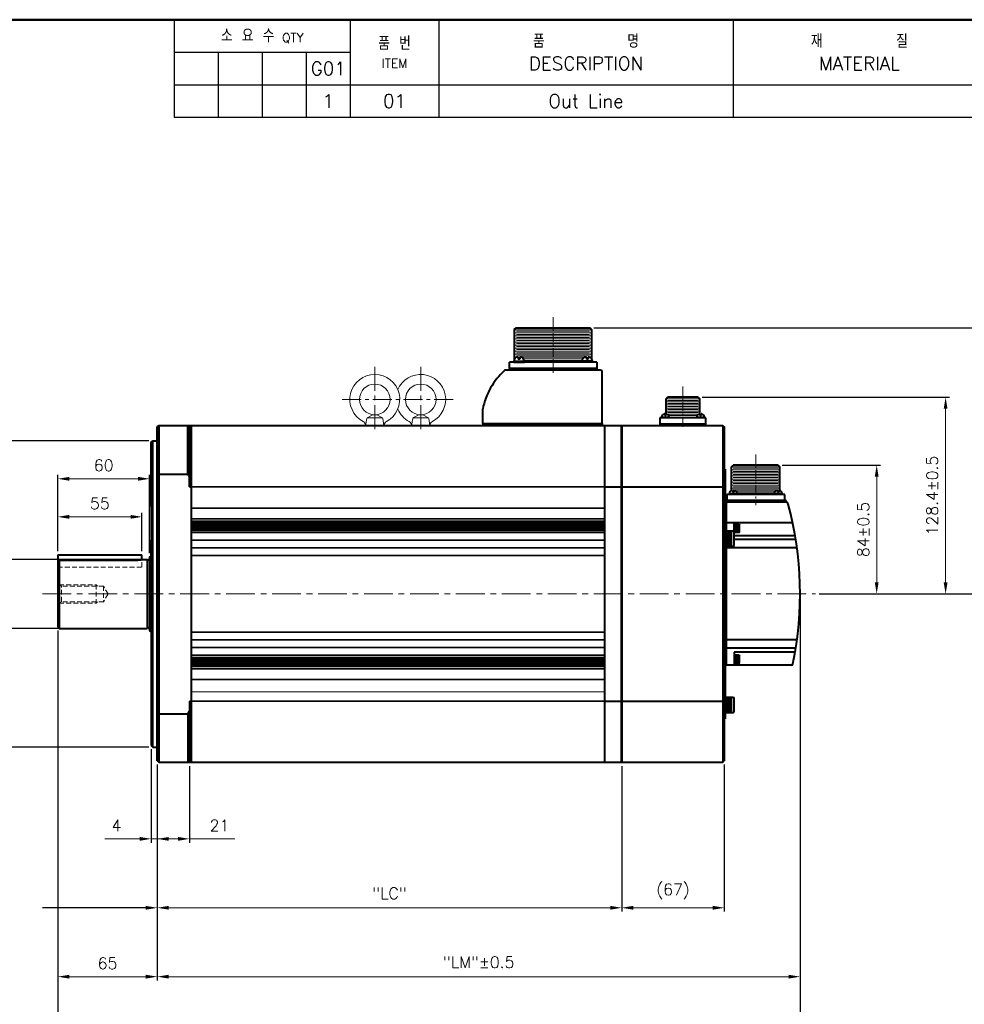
# Model space of a CAD drawing. Header units: inches. Extents: x 0 to 1485, y 0 to 1050.
# Tile 3 of 4: x 515 to 1132, y 407 to 1050. Entities that reach past the tile are written whole.
import ezdxf
from ezdxf import colors
from ezdxf.entities.mleader import LeaderData, LeaderLine
from ezdxf.math import Vec2, Vec3

# ---------------------------------------------------------------- set-up
doc = ezdxf.new("R2010")
doc.units = ezdxf.units.IN
doc.header["$LTSCALE"] = 0.25
doc.linetypes.add('CENTER', pattern=[2, 1.25, -0.25, 0.25, -0.25])
doc.linetypes.add('HIDDEN', pattern=[0.375, 0.25, -0.125])
doc.layers.get('0').update_dxf_attribs({"lineweight": 35})
doc.styles.add('GSG1', font='romans.shx', dxfattribs={"bigfont": 'GSG1.shx'})
doc.dimstyles.new('도면 치수', dxfattribs={"dimscale": 0, "dimtxt": 7.5, "dimasz": 7.5, "dimexe": 2.5, "dimexo": 2.5, "dimgap": 5, "dimtad": 1, "dimdec": 8, "dimdsep": 46, "dimtxsty": 'GSG1', "dimcen": 0, "dimclrd": 3, "dimclre": 3, "dimclrt": 2, "dimadec": 5, "dimazin": 2, "dimtfac": 1, "dimtdec": 8, "dimtmove": 0, "dimatfit": 2, "dimfxl": 0, "dimtolj": 1, "dimtzin": 0, "dimlwd": 15, "dimarcsym": 0})

# ---------------------------------------------------------------- blocks, each defined once
blk = doc.blocks.new('*D2')
at = {"color": 3, "lineweight": -2, "ltscale": 0.5}
for p, q in [((601, 573.5), (601, 512.5)), ((605, 563.5), (605, 512.5))]:
    blk.add_line(p, q, dxfattribs=at)
at = {"color": 3, "lineweight": 15, "ltscale": 0.5}
for p, q in [((593.5, 515), (570.64, 515)), ((605, 515), (601, 515)), ((612.5, 515), (620, 515))]:
    blk.add_line(p, q, dxfattribs=at)
for points in [[(593.5, 516.25), (593.5, 513.75), (601, 515)], [(612.5, 516.25), (612.5, 513.75), (605, 515)]]:
    blk.add_solid(points, dxfattribs=at)
at = {"color": 2, "lineweight": 15, "ltscale": 0.5, "insert": (578.32, 523.75), "char_height": 7.5, "attachment_point": 5, "style": 'GSG1'}
blk.add_mtext('\\A1;4', dxfattribs=at)
blk = doc.blocks.new('*D3')
at = {"color": 3, "lineweight": -2, "ltscale": 0.5}
for p, q in [((605, 563.5), (605, 512.5)), ((626, 562.5), (626, 512.5))]:
    blk.add_line(p, q, dxfattribs=at)
at = {"color": 3, "lineweight": 15, "ltscale": 0.5}
for p, q in [((605, 515), (618.5, 515)), ((626, 515), (655.57, 515))]:
    blk.add_line(p, q, dxfattribs=at)
blk.add_solid([(618.5, 516.25), (618.5, 513.75), (626, 515)], dxfattribs=at)
at = {"color": 2, "lineweight": 15, "ltscale": 0.5, "insert": (645.57, 523.75), "char_height": 7.5, "attachment_point": 5, "style": 'GSG1'}
blk.add_mtext('\\A1;21', dxfattribs=at)
blk = doc.blocks.new('_None')
blk = doc.blocks.new('*D4')
at = {"color": 3, "lineweight": -2, "ltscale": 0.5}
for p, q in [((605, 563.5), (605, 467.5)), ((908.2, 562.5), (908.2, 467.5))]:
    blk.add_line(p, q, dxfattribs=at)
at = {"color": 3, "lineweight": 15, "ltscale": 0.5}
blk.add_line((612.5, 470), (900.7, 470), dxfattribs=at)
for points in [[(612.5, 471.25), (612.5, 468.75), (605, 470)], [(900.7, 471.25), (900.7, 468.75), (908.2, 470)]]:
    blk.add_solid(points, dxfattribs=at)
at = {"color": 2, "lineweight": 15, "ltscale": 0.5, "insert": (756.6, 479.46), "char_height": 7.5, "attachment_point": 5, "style": 'GSG1'}
blk.add_mtext('\\A1;"LC"', dxfattribs=at)
blk = doc.blocks.new('*D5')
at = {"color": 3, "lineweight": -2, "ltscale": 0.5}
for p, q in [((1024.7, 672.5), (1024.7, 422.5)), ((605, 563.5), (605, 422.5))]:
    blk.add_line(p, q, dxfattribs=at)
at = {"color": 3, "lineweight": 15, "ltscale": 0.5}
blk.add_line((612.5, 425), (1017.2, 425), dxfattribs=at)
for points in [[(612.5, 426.25), (612.5, 423.75), (605, 425)], [(1017.2, 426.25), (1017.2, 423.75), (1024.7, 425)]]:
    blk.add_solid(points, dxfattribs=at)
at = {"color": 2, "lineweight": 15, "ltscale": 0.5, "insert": (814.85, 434.46), "char_height": 7.5, "attachment_point": 5, "style": 'GSG1'}
blk.add_mtext('\\A1;"LM"%%P0.5', dxfattribs=at)
blk = doc.blocks.new('*D6')
at = {"color": 3, "lineweight": -2, "ltscale": 0.5}
for p, q in [((1024.7, 672.5), (1024.7, 375.56)), ((540, 651), (540, 375.56))]:
    blk.add_line(p, q, dxfattribs=at)
at = {"color": 3, "lineweight": 15, "ltscale": 0.5}
blk.add_line((547.5, 378.06), (1017.2, 378.06), dxfattribs=at)
for points in [[(547.5, 379.31), (547.5, 376.81), (540, 378.06)], [(1017.2, 379.31), (1017.2, 376.81), (1024.7, 378.06)]]:
    blk.add_solid(points, dxfattribs=at)
at = {"color": 2, "lineweight": 15, "ltscale": 0.5, "insert": (782.35, 387.53), "char_height": 7.5, "attachment_point": 5, "style": 'GSG1'}
blk.add_mtext('\\A1;"L"%%P0.5', dxfattribs=at)
blk = doc.blocks.new('*D7')
at = {"color": 3, "lineweight": -2, "ltscale": 0.5}
for p, q in [((595.79, 697.5), (487.5, 697.5)), ((595.79, 652.5), (487.5, 652.5))]:
    blk.add_line(p, q, dxfattribs=at)
at = {"color": 3, "lineweight": 15, "ltscale": 0.5}
for p, q in [((490, 690), (490, 660)), ((490, 652.5), (490, 597.68))]:
    blk.add_line(p, q, dxfattribs=at)
for points in [[(488.75, 690), (491.25, 690), (490, 697.5)], [(488.75, 660), (491.25, 660), (490, 652.5)]]:
    blk.add_solid(points, dxfattribs=at)
at = {"color": 2, "lineweight": 15, "ltscale": 0.5, "insert": (480.54, 613.75), "char_height": 7.5, "attachment_point": 5, "rotation": 90, "style": 'GSG1'}
blk.add_mtext('\\A1;%%C"S"', dxfattribs=at)
blk = doc.blocks.new('*D8')
at = {"color": 3, "lineweight": -2, "ltscale": 0.5}
for p, q in [((599.5, 775), (442.5, 775)), ((599.5, 575), (442.5, 575))]:
    blk.add_line(p, q, dxfattribs=at)
at = {"color": 3, "lineweight": 15, "ltscale": 0.5}
blk.add_line((445, 767.5), (445, 582.5), dxfattribs=at)
for points in [[(443.75, 767.5), (446.25, 767.5), (445, 775)], [(443.75, 582.5), (446.25, 582.5), (445, 575)]]:
    blk.add_solid(points, dxfattribs=at)
at = {"color": 2, "lineweight": 15, "ltscale": 0.5, "insert": (433.87, 675), "char_height": 7.5, "attachment_point": 5, "rotation": 90, "style": 'GSG1'}
blk.add_mtext('\\A1;%%C200{\\H0.7x;\\S 0^ -0.046;}', dxfattribs=at)
blk = doc.blocks.new('*D9')
at = {"color": 3, "lineweight": -2, "ltscale": 0.5}
for p, q in [((540, 651), (540, 422.5)), ((605, 563.5), (605, 422.5))]:
    blk.add_line(p, q, dxfattribs=at)
at = {"color": 3, "lineweight": 15, "ltscale": 0.5}
blk.add_line((597.5, 425), (547.5, 425), dxfattribs=at)
for points in [[(547.5, 426.25), (547.5, 423.75), (540, 425)], [(597.5, 426.25), (597.5, 423.75), (605, 425)]]:
    blk.add_solid(points, dxfattribs=at)
at = {"color": 2, "lineweight": 15, "ltscale": 0.5, "insert": (572.5, 433.75), "char_height": 7.5, "attachment_point": 5, "style": 'GSG1'}
blk.add_mtext('\\A1;65', dxfattribs=at)
blk = doc.blocks.new('*D10')
at = {"color": 3, "lineweight": -2, "ltscale": 0.5}
for p, q in [((540, 703), (540, 727.83)), ((595, 703), (595, 727.83))]:
    blk.add_line(p, q, dxfattribs=at)
at = {"color": 3, "lineweight": 15, "ltscale": 0.5}
blk.add_line((547.5, 725.33), (587.5, 725.33), dxfattribs=at)
for points in [[(547.5, 726.58), (547.5, 724.08), (540, 725.33)], [(587.5, 726.58), (587.5, 724.08), (595, 725.33)]]:
    blk.add_solid(points, dxfattribs=at)
at = {"color": 2, "lineweight": 15, "ltscale": 0.5, "insert": (567.5, 734.08), "char_height": 7.5, "attachment_point": 5, "style": 'GSG1'}
blk.add_mtext('\\A1;55', dxfattribs=at)
blk = doc.blocks.new('*D11')
at = {"color": 3, "lineweight": -2, "ltscale": 0.5}
for p, q in [((540, 703), (540, 752.67)), ((600, 701.67), (600, 752.67))]:
    blk.add_line(p, q, dxfattribs=at)
at = {"color": 3, "lineweight": 15, "ltscale": 0.5}
blk.add_line((547.5, 750.17), (592.5, 750.17), dxfattribs=at)
for points in [[(547.5, 751.42), (547.5, 748.92), (540, 750.17)], [(592.5, 751.42), (592.5, 748.92), (600, 750.17)]]:
    blk.add_solid(points, dxfattribs=at)
at = {"color": 2, "lineweight": 15, "ltscale": 0.5, "insert": (570, 758.92), "char_height": 7.5, "attachment_point": 5, "style": 'GSG1'}
blk.add_mtext('\\A1;60', dxfattribs=at)
blk = doc.blocks.new('*D20')
at = {"color": 3, "lineweight": -2, "ltscale": 0.5}
for p, q in [((890.07, 848.7), (1167.2, 848.7)), ((1037.2, 675), (1167.2, 675))]:
    blk.add_line(p, q, dxfattribs=at)
at = {"color": 3, "lineweight": 15, "ltscale": 0.5}
blk.add_line((1164.7, 682.5), (1164.7, 841.2), dxfattribs=at)
for points in [[(1163.45, 841.2), (1165.95, 841.2), (1164.7, 848.7)], [(1163.45, 682.5), (1165.95, 682.5), (1164.7, 675)]]:
    blk.add_solid(points, dxfattribs=at)
at = {"color": 2, "lineweight": 15, "ltscale": 0.5, "insert": (1155.95, 761.85), "char_height": 7.5, "attachment_point": 5, "rotation": 90, "style": 'GSG1'}
blk.add_mtext('\\A1;173.7%%P0.5', dxfattribs=at)
blk = doc.blocks.new('*D21')
at = {"color": 3, "lineweight": -2, "ltscale": 0.5}
for p, q in [((1012.9, 759), (1077.2, 759)), ((1037.2, 675), (1077.2, 675))]:
    blk.add_line(p, q, dxfattribs=at)
at = {"color": 3, "lineweight": 15, "ltscale": 0.5}
blk.add_line((1074.7, 682.5), (1074.7, 751.5), dxfattribs=at)
for points in [[(1073.45, 751.5), (1075.95, 751.5), (1074.7, 759)], [(1073.45, 682.5), (1075.95, 682.5), (1074.7, 675)]]:
    blk.add_solid(points, dxfattribs=at)
at = {"color": 2, "lineweight": 15, "ltscale": 0.5, "insert": (1065.95, 717), "char_height": 7.5, "attachment_point": 5, "rotation": 90, "style": 'GSG1'}
blk.add_mtext('\\A1;84%%P0.5', dxfattribs=at)
blk = doc.blocks.new('*D22')
at = {"color": 3, "lineweight": -2, "ltscale": 0.5}
for p, q in [((960.7, 803.4), (1122.2, 803.4)), ((1037.2, 675), (1122.2, 675))]:
    blk.add_line(p, q, dxfattribs=at)
at = {"color": 3, "lineweight": 15, "ltscale": 0.5}
blk.add_line((1119.7, 795.9), (1119.7, 682.5), dxfattribs=at)
for points in [[(1118.45, 795.9), (1120.95, 795.9), (1119.7, 803.4)], [(1118.45, 682.5), (1120.95, 682.5), (1119.7, 675)]]:
    blk.add_solid(points, dxfattribs=at)
at = {"color": 2, "lineweight": 15, "ltscale": 0.5, "insert": (1110.95, 739.2), "char_height": 7.5, "attachment_point": 5, "rotation": 90, "style": 'GSG1'}
blk.add_mtext('\\A1;128.4%%P0.5', dxfattribs=at)
blk = doc.blocks.new('*D23')
at = {"color": 3, "lineweight": -2, "ltscale": 0.5}
for p, q in [((908.2, 562.5), (908.2, 467.5)), ((975.2, 563.5), (975.2, 467.5))]:
    blk.add_line(p, q, dxfattribs=at)
at = {"color": 3, "lineweight": 15, "ltscale": 0.5}
blk.add_line((915.7, 470), (967.7, 470), dxfattribs=at)
for points in [[(915.7, 471.25), (915.7, 468.75), (908.2, 470)], [(967.7, 471.25), (967.7, 468.75), (975.2, 470)]]:
    blk.add_solid(points, dxfattribs=at)
at = {"color": 2, "lineweight": 15, "ltscale": 0.5, "insert": (941.7, 480.71), "char_height": 7.5, "attachment_point": 5, "style": 'GSG1'}
blk.add_mtext('\\A1;(67)', dxfattribs=at)

msp = doc.modelspace()

# ---------------------------------------------------------------- linework, layer by layer
at = {"color": 0, "lineweight": -3}
for p, q in [((615.99999738, 1049.9999995), (615.99999738, 986.2499995)), ((730.99999738, 1049.9999995), (730.99999738, 986.2499995)), ((788.74999738, 1049.9999995), (788.74999738, 986.2499995)), ((615.99999738, 1028.7499995), (730.99999738, 1028.7499995)), ((644.74999738, 1028.7499995), (644.74999738, 986.2499995)), ((673.49999738, 1028.7499995), (673.49999738, 986.2499995)), ((702.24999738, 1028.7499995), (702.24999738, 986.2499995)), ((615.99999738, 1007.4999995), (1484.99999738, 1007.4999995)), ((615.99999738, 986.2499995), (1484.99999738, 986.2499995))]:
    msp.add_line(p, q, dxfattribs=at)
at = {"lineweight": -3}
msp.add_line((980.99999738, 1049.9999995), (980.99999738, 986.2499995), dxfattribs=at)
at = {"color": 3, "linetype": 'CENTER', "lineweight": 15, "ltscale": 20}
for p, q in [((863.44999738, 855.6999995), (863.44999738, 819.2999995)), ((948.19999738, 810.3999995), (948.19999738, 782.9999995)), ((995.69999738, 765.9999995), (995.69999738, 732.9999995))]:
    msp.add_line(p, q, dxfattribs=at)
at = {"lineweight": 40}
for p, q in [((838.07499738, 847.6999995), (839.32499738, 848.6999995)), ((838.07499738, 847.6999995), (838.07499738, 828.0994308)), ((839.32499738, 848.6999995), (887.57499738, 848.6999995)), ((887.57499738, 848.6999995), (888.57499738, 847.6999995)), ((888.57499738, 847.6999995), (888.57499738, 828.54097195)), ((834.87499738, 822.1999995), (834.87499738, 826.2999995)), ((892.02499738, 826.2999995), (834.87499738, 826.2999995)), ((837.69999738, 826.2999995), (844.69999738, 826.2999995)), ((889.19999738, 826.2999995), (882.19999738, 826.2999995)), ((892.02499738, 826.2999995), (892.02499738, 822.1999995)), ((894.44999738, 821.1999995), (832.46613061, 821.1999995)), ((892.02499738, 822.1999995), (834.87499738, 822.1999995)), ((834.87499738, 822.1999995), (834.87499738, 821.1999995)), ((892.02499738, 821.1999995), (834.87499738, 821.1999995)), ((892.02499738, 822.1999995), (892.02499738, 821.1999995)), ((895.44999738, 786.1999995), (895.44999738, 820.1999995)), ((817.44999738, 786.1999995), (817.44999738, 795.84365026)), ((604.99999738, 783.9999995), (605.99999738, 784.9999995)), ((605.99999738, 784.9999995), (626.99999738, 784.9999995)), ((605.99999738, 784.9999995), (605.99999738, 564.9999995)), ((624.99999738, 753.26237871), (624.99999738, 784.9999995)), ((625.99999738, 744.9999995), (625.99999738, 784.9999995)), ((626.99999738, 784.9999995), (896.99999738, 784.9999995)), ((626.99999738, 784.9999995), (626.99999738, 564.9999995)), ((817.44999738, 786.1999995), (895.44999738, 786.1999995)), ((817.44999738, 786.1999995), (817.44999738, 784.9999995)), ((839.24999738, 786.1999995), (895.14999738, 786.1999995)), ((895.44999738, 786.1999995), (895.44999738, 784.9999995)), ((896.99999738, 784.9999995), (896.99999738, 564.9999995)), ((896.99999738, 784.9999995), (907.89999738, 784.9999995)), ((907.89999738, 784.9999995), (908.19999738, 784.6999995)), ((907.89999738, 784.9999995), (907.89999738, 564.9999995)), ((908.19999738, 784.9999995), (908.19999738, 564.9999995)), ((908.19999738, 784.9999995), (974.19999738, 784.9999995)), ((963.19999738, 789.9999995), (933.19999738, 789.9999995)), ((933.19999738, 789.9999995), (933.19999738, 784.9999995)), ((933.19999738, 785.9999995), (963.19999738, 785.9999995)), ((933.19999738, 784.9999995), (963.19999738, 784.9999995)), ((963.19999738, 784.9999995), (963.19999738, 789.9999995)), ((974.19999738, 784.9999995), (975.19999738, 783.9999995)), ((974.19999738, 784.9999995), (974.19999738, 564.9999995)), ((604.99999738, 565.9999995), (604.99999738, 783.9999995)), ((975.19999738, 783.9999995), (975.19999738, 565.9999995)), ((600.99999738, 773.9999995), (601.99999738, 774.9999995)), ((600.99999738, 731.9999995), (600.99999738, 773.9999995)), ((601.99999738, 774.9999995), (604.99999738, 774.9999995)), ((601.99999738, 574.9999995), (601.99999738, 774.9999995)), ((605.99999738, 753.26237871), (624.99999738, 753.26237871)), ((624.99999738, 753.26237871), (625.99999738, 751.52450574)), ((975.69999738, 756.4999995), (975.19999738, 756.4999995)), ((975.69999738, 756.4999995), (975.69999738, 593.4999995)), ((625.99999738, 744.9999995), (626.99999738, 744.9999995)), ((896.99999738, 744.9999995), (907.89999738, 744.9999995)), ((908.19999738, 744.9999995), (974.19999738, 744.9999995)), ((1014.64999738, 739.9999995), (976.74999738, 739.9999995)), ((976.74999738, 739.9999995), (976.74999738, 735.9999995)), ((1014.64999738, 735.9999995), (1014.64999738, 739.9999995)), ((975.69999738, 734.9999995), (975.69999738, 628.5999995)), ((1015.59999738, 735.9999995), (976.69999738, 735.9999995)), ((1015.02533263, 734.9999995), (976.69999738, 734.9999995)), ((976.69999738, 716.2499995), (976.69999738, 734.9999995)), ((976.69999738, 716.2499995), (976.69999738, 734.4999995)), ((976.74999738, 735.9999995), (1014.64999738, 735.9999995)), ((1015.59999738, 734.9999995), (977.19999738, 734.9999995)), ((1015.59999738, 734.9999995), (1015.59999738, 735.9999995)), ((600.99999738, 732.4999995), (600.99999738, 575.9999995)), ((975.69999738, 721.4999995), (976.69999738, 721.4999995)), ((1019.03022785, 721.4999995), (976.69999738, 721.4999995)), ((981.69999738, 712.9999995), (981.69999738, 721.4999995)), ((981.69999738, 720.4999995), (981.69999738, 714.9999995)), ((975.69999738, 706.2499995), (975.69999738, 716.2499995)), ((975.69999738, 716.2499995), (981.19999738, 716.2499995)), ((976.69999738, 715.2499995), (980.19999738, 715.2499995)), ((976.69999738, 714.7499995), (980.19999738, 714.7499995)), ((976.69999738, 714.2499995), (980.19999738, 714.2499995)), ((976.69999738, 714.2499995), (980.19999738, 714.2499995)), ((981.19999738, 716.2499995), (981.19999738, 706.2499995)), ((981.19999738, 716.2499995), (981.69999738, 715.7499995)), ((981.69999738, 706.7499995), (981.69999738, 715.7499995)), ((600.99999738, 699.53602926), (600.99999738, 709.9999995)), ((976.69999738, 713.7499995), (980.19999738, 713.7499995)), ((976.69999738, 713.2499995), (980.19999738, 713.2499995)), ((976.69999738, 712.7499995), (980.19999738, 712.7499995)), ((976.69999738, 712.2499995), (980.19999738, 712.2499995)), ((976.69999738, 711.7499995), (980.19999738, 711.7499995)), ((976.69999738, 711.2499995), (980.19999738, 711.2499995)), ((976.69999738, 711.2499995), (980.19999738, 711.2499995)), ((976.69999738, 710.7499995), (980.19999738, 710.7499995)), ((976.69999738, 710.2499995), (980.19999738, 710.2499995)), ((976.69999738, 709.7499995), (980.19999738, 709.7499995)), ((976.69999738, 709.2499995), (980.19999738, 709.2499995)), ((976.69999738, 708.7499995), (980.19999738, 708.7499995)), ((976.69999738, 708.2499995), (980.19999738, 708.2499995)), ((976.69999738, 707.7499995), (980.19999738, 707.7499995)), ((1020.62306091, 712.9999995), (981.69999738, 712.9999995)), ((1021.87729145, 710.52815734), (981.69999738, 710.52815734)), ((975.69999738, 706.2499995), (981.19999738, 706.2499995)), ((975.69999738, 705.0999995), (976.69999738, 705.0999995)), ((976.69999738, 707.2499995), (980.19999738, 707.2499995)), ((976.69999738, 635.4999995), (976.69999738, 706.2499995)), ((976.69999738, 628.4999995), (976.69999738, 706.2499995)), ((1021.81483254, 704.9999995), (976.69999738, 704.9999995)), ((981.19999738, 706.2499995), (981.69999738, 706.7499995)), ((539.99999738, 700.4999995), (539.99999738, 653.4999995)), ((539.99999738, 700.4999995), (594.99999738, 700.4999995)), ((539.99999738, 695.93741046), (540.99999738, 696.93741046)), ((540.99999738, 696.93741046), (540.99999738, 652.4999995)), ((540.99999738, 696.93741046), (589.99999738, 696.93741046)), ((594.99999738, 697.4999995), (594.99999738, 700.4999995)), ((594.99999738, 697.4999995), (598.28585453, 697.4999995)), ((598.28585453, 697.4999995), (598.28585453, 652.4999995)), ((599.99999738, 699.17205903), (600.99999738, 699.53602926)), ((599.99999738, 699.17205903), (599.99999738, 650.82793996)), ((539.99999738, 653.4999995), (540.99999738, 652.4999995)), ((540.99999738, 652.4999995), (598.28585453, 652.4999995)), ((599.99999738, 650.82793996), (600.99999738, 650.46396973)), ((975.69999738, 645.0999995), (976.69999738, 645.0999995)), ((1021.81483254, 644.9999995), (976.69999738, 644.9999995)), ((1021.87729145, 639.47184165), (976.69999738, 639.47184165)), ((1020.62306091, 636.9999995), (981.69999738, 636.9999995)), ((981.69999738, 636.9999995), (981.69999738, 628.4999995)), ((975.69999738, 628.5999995), (976.69999738, 628.5999995)), ((1019.03022785, 628.4999995), (976.69999738, 628.4999995)), ((625.99999738, 604.9999995), (625.99999738, 564.9999995)), ((625.99999738, 604.9999995), (626.99999738, 604.9999995)), ((896.99999738, 604.9999995), (907.89999738, 604.9999995)), ((908.19999738, 604.9999995), (974.19999738, 604.9999995)), ((975.69999738, 597.4999995), (975.69999738, 607.4999995)), ((975.69999738, 607.4999995), (981.19999738, 607.4999995)), ((976.69999738, 606.4999995), (980.19999738, 606.4999995)), ((976.69999738, 605.9999995), (980.19999738, 605.9999995)), ((976.69999738, 605.4999995), (980.19999738, 605.4999995)), ((976.69999738, 605.4999995), (980.19999738, 605.4999995)), ((976.69999738, 604.9999995), (980.19999738, 604.9999995)), ((976.69999738, 604.4999995), (980.19999738, 604.4999995)), ((981.19999738, 607.4999995), (981.19999738, 597.4999995)), ((981.19999738, 607.4999995), (981.69999738, 606.9999995)), ((981.69999738, 597.9999995), (981.69999738, 606.9999995)), ((624.99999738, 596.73762028), (625.99999738, 598.47549325)), ((976.69999738, 603.9999995), (980.19999738, 603.9999995)), ((976.69999738, 603.4999995), (980.19999738, 603.4999995)), ((976.69999738, 602.9999995), (980.19999738, 602.9999995)), ((976.69999738, 602.4999995), (980.19999738, 602.4999995)), ((976.69999738, 602.4999995), (980.19999738, 602.4999995)), ((976.69999738, 601.9999995), (980.19999738, 601.9999995)), ((976.69999738, 601.4999995), (980.19999738, 601.4999995)), ((976.69999738, 600.9999995), (980.19999738, 600.9999995)), ((976.69999738, 600.4999995), (980.19999738, 600.4999995)), ((976.69999738, 599.9999995), (980.19999738, 599.9999995)), ((976.69999738, 599.4999995), (980.19999738, 599.4999995)), ((976.69999738, 598.9999995), (980.19999738, 598.9999995)), ((976.69999738, 598.4999995), (980.19999738, 598.4999995)), ((605.99999738, 596.73762028), (624.99999738, 596.73762028)), ((624.99999738, 596.73762028), (624.99999738, 564.9999995)), ((975.69999738, 593.4999995), (975.19999738, 593.4999995)), ((975.69999738, 597.4999995), (981.19999738, 597.4999995)), ((981.19999738, 597.4999995), (981.69999738, 597.9999995)), ((600.99999738, 575.9999995), (601.99999738, 574.9999995)), ((601.99999738, 574.9999995), (604.99999738, 574.9999995)), ((604.99999738, 565.9999995), (605.99999738, 564.9999995)), ((974.19999738, 564.9999995), (975.19999738, 565.9999995)), ((605.99999738, 564.9999995), (626.99999738, 564.9999995)), ((626.99999738, 564.9999995), (896.99999738, 564.9999995)), ((896.99999738, 564.9999995), (907.89999738, 564.9999995)), ((907.89999738, 564.9999995), (908.19999738, 565.2999995)), ((908.19999738, 564.9999995), (974.19999738, 564.9999995))]:
    msp.add_line(p, q, dxfattribs=at)
at = {"lineweight": 15}
for p, q in [((838.07499738, 847.4999995), (888.57499738, 847.4999995)), ((838.07499738, 845.4999995), (888.57499738, 845.4999995)), ((838.07499738, 843.4999995), (888.57499738, 843.4999995)), ((839.62499738, 846.4999995), (887.27499738, 846.4999995)), ((839.62499738, 844.4999995), (887.27499738, 844.4999995)), ((839.62499738, 842.4999995), (887.27499738, 842.4999995)), ((838.07499738, 841.4999995), (888.57499738, 841.4999995)), ((838.07499738, 839.4999995), (888.57499738, 839.4999995)), ((838.07499738, 837.4999995), (888.57499738, 837.4999995)), ((839.62499738, 840.4999995), (887.27499738, 840.4999995)), ((839.62499738, 838.4999995), (887.27499738, 838.4999995)), ((839.62499738, 836.4999995), (887.27499738, 836.4999995)), ((838.07499738, 835.4999995), (888.57499738, 835.4999995)), ((838.07499738, 833.4999995), (888.57499738, 833.4999995)), ((838.07499738, 831.4999995), (888.57499738, 831.4999995)), ((839.62499738, 834.4999995), (887.27499738, 834.4999995)), ((839.62499738, 832.4999995), (887.27499738, 832.4999995)), ((839.62499738, 830.4999995), (887.27499738, 830.4999995)), ((842.89004477, 829.4999995), (884.00994998, 829.4999995)), ((844.10296754, 828.4999995), (882.79702722, 828.4999995)), ((844.51512946, 827.4999995), (882.38486529, 827.4999995))]:
    msp.add_line(p, q, dxfattribs=at)
at = {"color": 0, "lineweight": 40}
for p, q in [((840.66153584, 829.66538411), (840.05742351, 829.66538411)), ((840.66153584, 829.66538411), (840.66153584, 828.31923026)), ((841.73845892, 829.66538411), (841.73845892, 828.31923026)), ((842.34257124, 829.66538411), (841.73845892, 829.66538411)), ((884.55742351, 829.66538411), (885.16153584, 829.66538411)), ((885.16153584, 829.66538411), (885.16153584, 828.31923026)), ((886.23845892, 829.66538411), (886.23845892, 828.31923026)), ((886.23845892, 829.66538411), (886.84257124, 829.66538411)), ((837.69999738, 826.97307642), (844.69999738, 826.97307642)), ((837.69999738, 826.97307642), (837.69999738, 826.2999995)), ((841.73845892, 828.31923026), (840.66153584, 828.31923026)), ((844.69999738, 826.97307642), (844.69999738, 826.2999995)), ((889.19999738, 826.97307642), (882.19999738, 826.97307642)), ((882.19999738, 826.97307642), (882.19999738, 826.2999995)), ((885.16153584, 828.31923026), (886.23845892, 828.31923026)), ((889.19999738, 826.97307642), (889.19999738, 826.2999995)), ((933.19999738, 785.9999995), (963.19999738, 785.9999995)), ((934.09999738, 790.4999995), (939.29999738, 790.4999995)), ((957.09999738, 790.4999995), (962.29999738, 790.4999995)), ((978.39999738, 740.4999995), (983.59999738, 740.4999995)), ((1007.79999738, 740.4999995), (1012.99999738, 740.4999995)), ((976.64999738, 735.9999995), (1014.74999738, 735.9999995)), ((984.99999738, 720.4999995), (981.69999738, 720.4999995)), ((982.19999738, 714.9999995), (982.19999738, 720.4999995)), ((984.99999738, 720.4999995), (985.19999738, 720.15358933)), ((984.99999738, 714.9999995), (984.99999738, 720.4999995)), ((984.99999738, 714.9999995), (981.69999738, 714.9999995)), ((984.49999738, 719.4999995), (982.69999738, 719.4999995)), ((984.49999738, 718.9999995), (982.69999738, 718.9999995)), ((984.49999738, 718.4999995), (982.69999738, 718.4999995)), ((984.49999738, 717.9999995), (982.69999738, 717.9999995)), ((984.49999738, 717.4999995), (982.69999738, 717.4999995)), ((984.49999738, 716.9999995), (982.69999738, 716.9999995)), ((984.49999738, 716.4999995), (982.69999738, 716.4999995)), ((984.49999738, 715.9999995), (982.69999738, 715.9999995)), ((984.99999738, 714.9999995), (985.19999738, 715.34640966)), ((985.19999738, 715.34640966), (985.19999738, 720.15358933)), ((984.99999738, 634.9999995), (981.69999738, 634.9999995)), ((982.19999738, 629.4999995), (982.19999738, 634.9999995)), ((984.49999738, 633.9999995), (982.69999738, 633.9999995)), ((984.49999738, 633.4999995), (982.69999738, 633.4999995)), ((984.49999738, 632.9999995), (982.69999738, 632.9999995)), ((984.49999738, 632.4999995), (982.69999738, 632.4999995)), ((984.49999738, 631.9999995), (982.69999738, 631.9999995)), ((984.49999738, 631.4999995), (982.69999738, 631.4999995)), ((984.49999738, 630.9999995), (982.69999738, 630.9999995)), ((984.49999738, 630.4999995), (982.69999738, 630.4999995)), ((984.99999738, 634.9999995), (985.19999738, 634.65358933)), ((984.99999738, 629.4999995), (984.99999738, 634.9999995)), ((985.19999738, 629.84640966), (985.19999738, 634.65358933)), ((984.99999738, 629.4999995), (981.69999738, 629.4999995)), ((984.99999738, 629.4999995), (985.19999738, 629.84640966))]:
    msp.add_line(p, q, dxfattribs=at)
at = {"color": 3, "linetype": 'CENTER', "lineweight": 15, "ltscale": 50}
for p, q in [((746.99999738, 823.2999995), (746.99999738, 780.6999995)), ((776.99999738, 823.2999995), (776.99999738, 780.6999995))]:
    msp.add_line(p, q, dxfattribs=at)
at = {"color": 3, "linetype": 'CENTER', "lineweight": 15, "ltscale": 40}
msp.add_line((725.69999738, 801.9999995), (798.29999738, 801.9999995), dxfattribs=at)
at = {"lineweight": 40, "ltscale": 0.5}
for p, q in [((937.19999738, 802.3999995), (938.19999738, 803.3999995)), ((937.19999738, 792.4999995), (937.19999738, 802.3999995)), ((958.19999738, 803.3999995), (938.19999738, 803.3999995)), ((958.19999738, 803.3999995), (959.19999738, 802.3999995)), ((959.19999738, 792.4999995), (959.19999738, 802.3999995)), ((979.99999738, 757.9999995), (980.99999738, 758.9999995)), ((1010.39999738, 758.9999995), (980.99999738, 758.9999995)), ((1010.39999738, 758.9999995), (1011.39999738, 757.9999995)), ((979.99999738, 742.46509142), (979.99999738, 757.9999995)), ((1011.39999738, 742.46509142), (1011.39999738, 757.9999995)), ((981.69999738, 634.9999995), (981.69999738, 629.4999995))]:
    msp.add_line(p, q, dxfattribs=at)
at = {"lineweight": 15, "ltscale": 0.5}
for p, q in [((937.19999738, 802.3999995), (959.19999738, 802.3999995)), ((937.19999738, 800.3999995), (959.19999738, 800.3999995)), ((937.19999738, 798.3999995), (959.19999738, 798.3999995)), ((958.19999738, 801.3999995), (938.19999738, 801.3999995)), ((958.19999738, 799.3999995), (938.19999738, 799.3999995)), ((958.19999738, 797.3999995), (938.19999738, 797.3999995)), ((937.19999738, 796.3999995), (959.19999738, 796.3999995)), ((937.19999738, 794.3999995), (959.19999738, 794.3999995)), ((937.89873447, 792.3999995), (958.50126028, 792.3999995)), ((958.19999738, 795.3999995), (938.19999738, 795.3999995)), ((958.19999738, 793.3999995), (938.19999738, 793.3999995)), ((957.40832366, 791.3999995), (938.99167109, 791.3999995)), ((979.99999738, 757.9999995), (1011.39999738, 757.9999995)), ((979.99999738, 755.9999995), (1011.39999738, 755.9999995)), ((979.99999738, 753.9999995), (1011.39999738, 753.9999995)), ((1010.39999738, 756.9999995), (980.99999738, 756.9999995)), ((1010.39999738, 754.9999995), (980.99999738, 754.9999995)), ((1010.39999738, 752.9999995), (980.99999738, 752.9999995)), ((979.99999738, 751.9999995), (1011.39999738, 751.9999995)), ((979.99999738, 749.9999995), (1011.39999738, 749.9999995)), ((979.99999738, 747.9999995), (1011.39999738, 747.9999995)), ((979.99999738, 745.9999995), (1011.39999738, 745.9999995)), ((1010.39999738, 750.9999995), (980.99999738, 750.9999995)), ((1010.39999738, 748.9999995), (980.99999738, 748.9999995)), ((1010.39999738, 746.9999995), (980.99999738, 746.9999995)), ((979.99999738, 743.9999995), (1011.39999738, 743.9999995)), ((1010.39999738, 744.9999995), (980.99999738, 744.9999995)), ((1010.39999738, 742.9999995), (980.99999738, 742.9999995)), ((982.84296554, 741.9999995), (1008.55702922, 741.9999995)), ((1007.96153096, 740.9999995), (983.4384638, 740.9999995)), ((626.99999738, 610.95910573), (896.99999738, 610.95910573))]:
    msp.add_line(p, q, dxfattribs=at)
at = {"color": 7, "lineweight": 15, "ltscale": 40}
for p, q in [((742.34631812, 790.22155341), (745.2812051, 791.61817966)), ((748.71878965, 791.61817966), (751.65367664, 790.22155341)), ((772.34631812, 790.22155341), (775.2812051, 791.61817966)), ((778.71878965, 791.61817966), (781.65367664, 790.22155341)), ((740.99910717, 784.9999995), (741.79120843, 789.49222896)), ((742.04412238, 789.9999995), (751.95587237, 789.9999995)), ((753.00088758, 784.9999995), (752.20878632, 789.49222896)), ((770.99910717, 784.9999995), (771.79120843, 789.49222896)), ((772.04412238, 789.9999995), (781.95587237, 789.9999995)), ((783.00088758, 784.9999995), (782.20878632, 789.49222896))]:
    msp.add_line(p, q, dxfattribs=at)
at = {"color": 0, "linetype": 'Continuous', "lineweight": 40}
for p, q in [((936.29999738, 792.4999995), (935.85122822, 792.4999995)), ((936.29999738, 792.4999995), (936.29999738, 791.4999995)), ((937.09999738, 791.4999995), (936.29999738, 791.4999995)), ((937.09999738, 792.4999995), (937.09999738, 791.4999995)), ((937.54876653, 792.4999995), (937.09999738, 792.4999995)), ((959.29999738, 792.4999995), (958.85122822, 792.4999995)), ((959.29999738, 792.4999995), (959.29999738, 791.4999995)), ((960.09999738, 791.4999995), (959.29999738, 791.4999995)), ((960.09999738, 792.4999995), (960.09999738, 791.4999995)), ((960.54876653, 792.4999995), (960.09999738, 792.4999995)), ((934.09999738, 790.4999995), (934.09999738, 789.9999995)), ((939.29999738, 790.4999995), (939.29999738, 789.9999995)), ((957.09999738, 790.4999995), (957.09999738, 789.9999995)), ((962.29999738, 790.4999995), (962.29999738, 789.9999995)), ((978.39999738, 740.4999995), (978.39999738, 739.9999995)), ((980.59999738, 742.4999995), (980.15122822, 742.4999995)), ((980.59999738, 742.4999995), (980.59999738, 741.4999995)), ((981.39999738, 741.4999995), (980.59999738, 741.4999995)), ((981.39999738, 742.4999995), (981.39999738, 741.4999995)), ((981.84876653, 742.4999995), (981.39999738, 742.4999995)), ((983.59999738, 740.4999995), (983.59999738, 739.9999995)), ((1007.79999738, 740.4999995), (1007.79999738, 739.9999995)), ((1009.99999738, 742.4999995), (1009.55122822, 742.4999995)), ((1009.99999738, 742.4999995), (1009.99999738, 741.4999995)), ((1010.79999738, 741.4999995), (1009.99999738, 741.4999995)), ((1010.79999738, 742.4999995), (1010.79999738, 741.4999995)), ((1011.24876653, 742.4999995), (1010.79999738, 742.4999995)), ((1012.99999738, 740.4999995), (1012.99999738, 739.9999995))]:
    msp.add_line(p, q, dxfattribs=at)
for p, q in [((626.99999738, 744.9999995), (896.99999738, 744.9999995)), ((626.99999738, 730.9999995), (896.99999738, 730.9999995)), ((626.99999738, 723.9999995), (896.99999738, 723.9999995)), ((626.99999738, 722.4999995), (896.99999738, 722.4999995)), ((626.99999738, 721.4999995), (896.99999738, 721.4999995)), ((626.99999738, 720.4999995), (896.99999738, 720.4999995)), ((626.99999738, 719.4999995), (896.99999738, 719.4999995)), ((626.99999738, 718.4999995), (896.99999738, 718.4999995)), ((626.99999738, 717.4999995), (896.99999738, 717.4999995)), ((626.99999738, 716.4999995), (896.99999738, 716.4999995)), ((626.99999738, 714.9999995), (896.99999738, 714.9999995)), ((626.99999738, 709.9999995), (896.99999738, 709.9999995)), ((626.99999738, 704.9999995), (896.99999738, 704.9999995)), ((626.99999738, 699.9999995), (896.99999738, 699.9999995)), ((626.99999738, 649.9999995), (896.99999738, 649.9999995)), ((626.99999738, 644.9999995), (896.99999738, 644.9999995)), ((626.99999738, 639.9999995), (896.99999738, 639.9999995)), ((626.99999738, 634.9999995), (896.99999738, 634.9999995)), ((626.99999738, 633.4999995), (896.99999738, 633.4999995)), ((626.99999738, 632.4999995), (896.99999738, 632.4999995)), ((626.99999738, 631.4999995), (896.99999738, 631.4999995)), ((626.99999738, 630.4999995), (896.99999738, 630.4999995)), ((626.99999738, 629.4999995), (896.99999738, 629.4999995)), ((626.99999738, 628.4999995), (896.99999738, 628.4999995)), ((626.99999738, 627.4999995), (896.99999738, 627.4999995)), ((626.99999738, 625.9999995), (896.99999738, 625.9999995)), ((626.99999738, 618.9999995), (896.99999738, 618.9999995)), ((626.99999738, 604.9999995), (896.99999738, 604.9999995))]:
    msp.add_line(p, q)
at = {"color": 4, "linetype": 'HIDDEN', "lineweight": 15, "ltscale": 50}
for p, q in [((594.99999738, 692.4999995), (594.99999738, 697.4999995)), ((539.99999738, 692.4999995), (594.99999738, 692.4999995)), ((539.99999738, 681.4999995), (542.33826597, 680.1499995)), ((569.84999738, 680.1499995), (542.33826597, 680.1499995)), ((542.33826597, 669.8499995), (542.33826597, 680.1499995)), ((572.82335126, 674.9999995), (569.84999738, 680.1499995)), ((569.84999738, 680.1499995), (569.84999738, 669.8499995)), ((539.99999738, 668.4999995), (542.33826597, 669.8499995)), ((569.84999738, 669.8499995), (542.33826597, 669.8499995)), ((572.82335126, 674.9999995), (569.84999738, 669.8499995))]:
    msp.add_line(p, q, dxfattribs=at)
at = {"color": 3, "linetype": 'HIDDEN', "lineweight": 15, "ltscale": 50}
for p, q in [((540.86602278, 680.9999995), (564.99999738, 680.9999995)), ((564.99999738, 680.9999995), (564.99999738, 668.9999995)), ((564.99999738, 680.9999995), (565.84999738, 680.1499995)), ((540.86602278, 668.9999995), (564.99999738, 668.9999995)), ((564.99999738, 668.9999995), (565.84999738, 669.8499995))]:
    msp.add_line(p, q, dxfattribs=at)
at = {"color": 3, "linetype": 'CENTER', "lineweight": 15, "ltscale": 60}
msp.add_line((529.99999738, 674.9999995), (1034.69999738, 674.9999995), dxfattribs=at)
at = {"color": 1, "lineweight": 50}
msp.add_lwpolyline([(-0.00000262, -0.0000005), (1484.99999738, -0.0000005), (1484.99999738, 1049.9999995), (-0.00000262, 1049.9999995)], close=True, dxfattribs=at)
at = {"color": 7, "lineweight": 15, "ltscale": 40}
for centre in [(746.99999738, 801.9999995), (776.99999738, 801.9999995)]:
    msp.add_circle(centre, 10, dxfattribs=at)
at = {"color": 0, "lineweight": 40}
for centre, radius, start, end in [((840.57052693, 826.97801075), 2.73591862, 100.8094531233, 180.1033351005), ((841.82946782, 826.97801075), 2.73591862, 359.8966648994, 79.1905468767), ((885.07052693, 826.97801075), 2.73591862, 100.8094531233, 180.1033351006), ((886.32946782, 826.97801075), 2.73591862, 359.8966648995, 79.1905468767), ((936.23239076, 790.503665), 2.03239669, 100.8094531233, 180.1033351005), ((937.16760399, 790.503665), 2.03239669, 359.8966648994, 79.1905468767), ((959.23239076, 790.503665), 2.03239669, 100.8094531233, 180.1033351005), ((960.16760399, 790.503665), 2.03239669, 359.8966648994, 79.1905468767), ((980.53239076, 740.503665), 2.03239669, 100.8094531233, 180.1033351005), ((981.46760399, 740.503665), 2.03239669, 359.8966648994, 79.1905468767), ((1009.93239076, 740.503665), 2.03239669, 100.8094531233, 180.1033351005), ((1010.86760399, 740.503665), 2.03239669, 359.8966648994, 79.1905468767)]:
    msp.add_arc(centre, radius, start, end, dxfattribs=at)
at = {"color": 7, "lineweight": 15, "ltscale": 40}
for centre, radius, start, end in [((746.99999738, 801.9999995), 16.3, 297.7957642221, 242.2042357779), ((776.99999738, 801.9999995), 16.3, 297.7957642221, 156.9619839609), ((746.99999738, 788.00628914), 4, 64.5515995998, 115.4484004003), ((776.99999738, 801.9999995), 16.3, 203.0380160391, 242.2042357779), ((776.99999738, 788.00628914), 4, 64.5515995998, 115.4484004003), ((737.99999738, 784.92692127), 3, 1.3958293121, 62.2042357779), ((742.77601619, 789.31858079), 1, 115.4484004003, 170), ((751.22397857, 789.31858079), 1, 10, 64.5515995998), ((755.99999738, 784.92692127), 3, 117.7957642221, 178.6041706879), ((767.99999738, 784.92692127), 3, 1.3958293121, 62.2042357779), ((772.77601619, 789.31858079), 1, 115.4484004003, 170), ((781.22397857, 789.31858079), 1, 10, 64.5515995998), ((785.99999738, 784.92692127), 3, 117.7957642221, 178.6041706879)]:
    msp.add_arc(centre, radius, start, end, dxfattribs=at)
at = {"lineweight": 40}
for centre, radius, start, end in [((863.44999738, 786.1999995), 47, 132.3426054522, 168.1597261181), ((832.46613061, 820.1999995), 1, 90, 132.3426054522), ((894.44999738, 820.1999995), 1, 0, 90), ((976.69999738, 734.9999995), 1, 90, 180), ((977.19999738, 734.4999995), 0.5, 90, 180), ((1015.02533263, 732.9999995), 2, 15.0753838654, 90), ((799.69999738, 674.9999995), 225, 348.2802396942, 15.0753838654), ((1019.03022785, 720.4999995), 1, 11.7197603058, 90), ((1020.62306091, 711.9999995), 1, 9.5076081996, 90), ((1021.81483254, 703.9999995), 1, 7.4386365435, 90), ((598.99999738, 698.1999995), 1, 224.4270040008, 0), ((598.99999738, 651.7999995), 1, 0, 135.5729959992), ((1021.81483254, 645.9999995), 1, 270, 352.5613634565), ((1020.62306091, 637.9999995), 1, 270, 350.4923918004), ((1019.03022785, 629.4999995), 1, 270, 348.2802396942)]:
    msp.add_arc(centre, radius, start, end, dxfattribs=at)
msp.add_open_spline([(589.99999738, 696.93741046), (590.55416349, 696.94998594), (591.66215796, 696.97513046), (593.14713648, 697.15088548), (594.27478999, 697.3432813), (594.93207676, 697.48473178), (594.93753154, 697.48615803), (594.99999738, 697.4999995)], degree=3, knots=[0, 0, 0, 0, 0.2112088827, 0.4222898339, 0.6366759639, 0.8533448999, 1, 1, 1, 1], dxfattribs=at)

# ---------------------------------------------------------------- texts
at = {"color": 2, "lineweight": -3, "char_height": 8.75, "attachment_point": 5, "style": 'GSG1'}
for s, insert, width in [('소 요 수{\\H0.8333x; \\H0.8x;QTY}', (673.49999738, 1039.3749995), 112.5), ('품 번\\P{\\H0.6667x;ITEM}', (759.87499738, 1028.7499995), 50), ('G01', (716.62499738, 1018.1249995), 25), ('1', (716.62499738, 996.8749995), 25), ('01', (759.87499738, 996.8749995), 50), ('Out Line', (884.87499738, 996.8749995), 187.5)]:
    msp.add_mtext(s, dxfattribs=dict(at, insert=insert, width=width))
at = {"lineweight": -3, "char_height": 8.75, "width": 162.5, "attachment_point": 5, "style": 'GSG1'}
for s, insert in [('{\\C2;품         명   \\PDESCRIPTION}', (884.87499738, 1028.7499995)), ('{\\C2;재        질\\PMATERIAL}', (1063.37499738, 1028.7499995))]:
    msp.add_mtext(s, dxfattribs=dict(at, insert=insert))

# ---------------------------------------------------------------- dimensions: what is measured, and where the dimension line sits
at = {"lineweight": 15, "ltscale": 0.5}
for base, p1, p2, text, picture, middle in [((1164.6999973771, 848.6999994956), (1034.6999973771, 674.9999994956), (887.5749973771, 848.6999994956), '<>%%P0.5', '*D20', (1155.9499973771, 761.8499994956)), ((1119.6999973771, 674.9999994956), (958.1999973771, 803.3999994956), (1034.6999973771, 674.9999994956), '<>%%P0.5', '*D22', (1110.9499973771, 739.1999994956)), ((444.9999973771, 574.9999994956), (601.9999973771, 774.9999994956), (601.9999973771, 574.9999994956), '%%C<>{\\H0.7x;\\S 0^ -0.046;}', '*D8', (433.8749973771, 674.9999994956)), ((1074.6999973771, 758.9999994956), (1034.6999973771, 674.9999994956), (1010.3999973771, 758.9999994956), '<>%%P0.5', '*D21', (1065.9499973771, 716.9999994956))]:
    dim = msp.add_linear_dim(base=base, p1=p1, p2=p2, angle=90, text=text, dimstyle='도면 치수', override={"dimscale": 1}, dxfattribs=at)
    dim.commit()
    dim.dimension.update_dxf_attribs({"geometry": picture, "text_midpoint": middle})
for base, p1, p2, picture, middle in [((599.9999973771, 750.1666661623), (539.9999973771, 700.4999994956), (599.9999973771, 699.1720590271), '*D11', (569.9999973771, 758.9166661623)), ((594.9999973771, 725.3333328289), (539.9999973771, 700.4999994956), (594.9999973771, 700.4999994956), '*D10', (567.4999973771, 734.0833328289)), ((539.9999973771, 424.9999994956), (604.9999973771, 565.9999994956), (539.9999973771, 653.4999994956), '*D9', (572.4999973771, 433.7499994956))]:
    dim = msp.add_linear_dim(base=base, p1=p1, p2=p2, dimstyle='도면 치수', override={"dimscale": 1}, dxfattribs=at)
    dim.commit()
    dim.dimension.update_dxf_attribs({"geometry": picture, "text_midpoint": middle})
dim = msp.add_linear_dim(base=(489.99999738, 652.4999995), p1=(598.28585453, 697.4999995), p2=(598.28585453, 652.4999995), angle=90, text='%%C"S"', dimstyle='도면 치수', override={"dimscale": 1}, dxfattribs=at)
dim.commit()
dim.dimension.update_dxf_attribs({"geometry": '*D7', "text_midpoint": (489.99999738, 613.7499995), "dimtype": 160})
for base, p1, p2, text, picture, middle in [((1024.69999738, 378.0627698), (539.99999738, 653.4999995), (1024.69999738, 674.9999995), '"L"%%P0.5', '*D6', (782.34999738, 387.52705552)), ((1024.69999738, 424.9999995), (604.99999738, 565.9999995), (1024.69999738, 674.9999995), '"LM"%%P0.5', '*D5', (814.84999738, 434.46428521)), ((908.19999738, 469.9999995), (604.99999738, 565.9999995), (908.19999738, 564.9999995), '"LC"', '*D4', (756.59999738, 479.46428521)), ((975.1999973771, 469.9999994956), (908.1999973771, 564.9999994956), (975.1999973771, 565.9999994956), '(<>)', '*D23', (941.6999973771, 480.7142852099))]:
    dim = msp.add_linear_dim(base=base, p1=p1, p2=p2, text=text, dimstyle='도면 치수', override={"dimscale": 1}, dxfattribs=at)
    dim.commit()
    dim.dimension.update_dxf_attribs({"geometry": picture, "text_midpoint": middle})
for base, p1, p2, override, picture, middle in [((604.99999738, 514.9999995), (600.99999738, 575.9999995), (604.99999738, 565.9999995), {"dimscale": 1}, '*D2', (578.32142595, 514.9999995)), ((625.9999973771, 514.9999994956), (604.9999973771, 565.9999994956), (625.9999973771, 564.9999994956), {"dimscale": 1, "dimblk1": 'None', "dimsah": 1}, '*D3', (645.5714259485, 514.9999994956))]:
    dim = msp.add_linear_dim(base=base, p1=p1, p2=p2, dimstyle='도면 치수', override=override, dxfattribs=at)
    dim.commit()
    dim.dimension.update_dxf_attribs({"geometry": picture, "text_midpoint": middle, "dimtype": 160})

# ---------------------------------------------------------------- leaders
at = {"color": 7, "linetype": 'Continuous', "lineweight": 15}
ml = msp.add_multileader_mtext('Standard', dxfattribs=at)
ml.set_content('', color=2, style='GSG1')
ml.set_leader_properties(color=3)
ml.build(insert=Vec2(0, 0))
ml.multileader.update_dxf_attribs({"has_dogleg": 0, "text_left_attachment_type": 5, "text_right_attachment_type": 6, "dogleg_length": 0, "arrow_head_size": 7.5})
ctx = ml.context
ctx.base_point, ctx.char_height, ctx.arrow_head_size, ctx.landing_gap_size, ctx.plane_origin = Vec3(529.99999738, 469.9999995), 10, 7.5, 0, Vec3(477.24554228, 469.9999995)
ctx.left_attachment, ctx.right_attachment, ctx.text_align_type = 5, 6, 2
notes = []
notes.append((ctx, [(0, (1, 1, 0), (529.99999738, 469.9999995), (0, 1), 0, [(0, [(604.99999738, 469.9999995)], 0, [])])]))
ctx.mtext.insert, ctx.mtext.alignment, ctx.mtext.flow_direction = Vec3(529.99999738, 479.9999995), 3, 5
for ctx, leaders in notes:
    for number, flags, end, landing, length, lines in leaders:
        leader = LeaderData()
        leader.index, (leader.has_last_leader_line, leader.has_dogleg_vector, leader.attachment_direction) = number, flags
        leader.last_leader_point, leader.dogleg_vector, leader.dogleg_length = Vec3(end), Vec3(landing), length
        for number, points, colour, breaks in lines:
            line = LeaderLine()
            line.index, line.vertices, line.color, line.breaks = number, Vec3.list(points), colors.encode_raw_color(colour), breaks
            leader.lines.append(line)
        ctx.leaders.append(leader)

doc.saveas('drawing.dxf')
